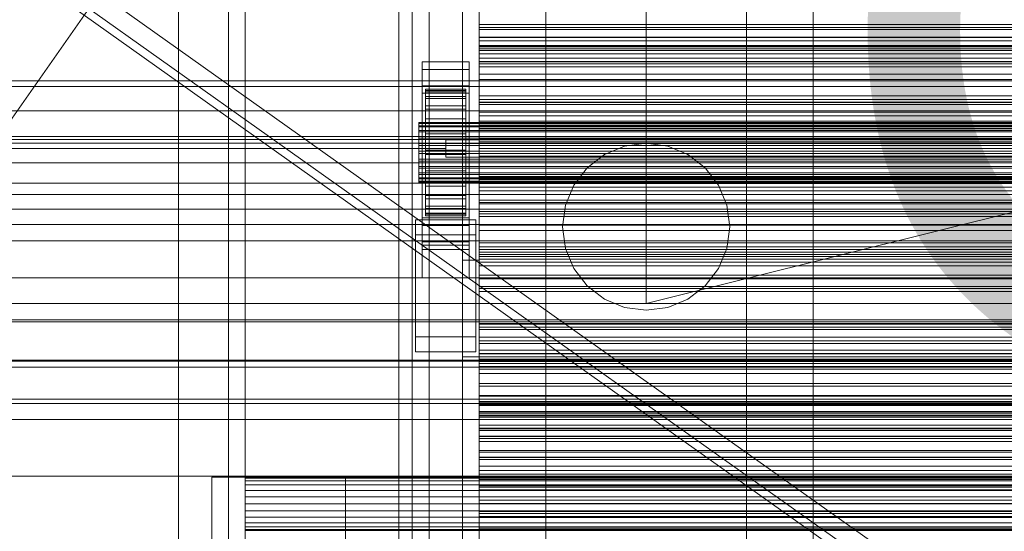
# Model space of a CAD drawing. Header units: millimetres. Extents: x -2233 to 61924, y -68080 to 6847.
# Tile 38 of 256: x -1387 to -1093, y -34018 to -33865. Entities that reach past the tile are written whole.
import ezdxf

# ---------------------------------------------------------------- set-up
doc = ezdxf.new("R2010")
doc.units = ezdxf.units.MM
for name, color, linetype, lineweight in [('COTAS_O', 1, 'Continuous', 0), ('frontal_briquetadora', 7, 'Continuous', 0), ('frontal_C03', 7, 'Continuous', 0), ('frontal_dosificador', 7, 'Continuous', 0), ('frontal_secador', 7, 'Continuous', 0), ('frontal_tolva', 7, 'Continuous', 0)]:
    doc.layers.add(name, color=color, linetype=linetype, lineweight=lineweight)
doc.dimstyles.new('R19_100', dxfattribs={"dimtxt": 250, "dimasz": 150, "dimexe": 150, "dimexo": 80, "dimgap": 100, "dimtad": 1, "dimtih": 1, "dimtoh": 1, "dimdsep": 46, "dimcen": 0.09, "dimadec": 0, "dimazin": 0, "dimtfac": 1, "dimtdec": 4, "dimtofl": 0, "dimtmove": 0, "dimatfit": 3, "dimfxl": 1, "dimtolj": 1, "dimtzin": 0, "dimarcsym": 0})

# ---------------------------------------------------------------- blocks, each defined once
blk = doc.blocks.new('DIM_R27_51')
at = {"layer": 'COTAS_O'}
for p, q in [((-1725, -31700), (-1025, -31700)), ((-1025, -31700), (-1070, -31850)), ((-1025, -34400), (-1025, -31700)), ((-1025, -31700), (-980, -31850)), ((-1025, -34400), (-1070, -34250)), ((-1025, -34400), (-980, -34250)), ((-1725, -34400), (-1025, -34400))]:
    blk.add_line(p, q, dxfattribs=at)
blk.add_text('2700 O', height=250, rotation=90, dxfattribs=at).set_placement((-1125, -33050))
blk = doc.blocks.new('DIM_R27_52')
at = {"layer": 'COTAS_O'}
for p, q in [((-1725, -33700), (-1575, -33655)), ((1725, -33700), (1575, -33655)), ((-1725, -34400), (-1725, -33700)), ((-1725, -33700), (1725, -33700)), ((-1725, -33700), (-1575, -33745)), ((1725, -33700), (1575, -33745)), ((1725, -34400), (1725, -33700))]:
    blk.add_line(p, q, dxfattribs=at)
blk.add_text('3450 O', height=250, dxfattribs=at).set_placement((0, -33600))
blk = doc.blocks.new('DIM_R27_57')
at = {"layer": 'COTAS_O'}
for p, q in [((-1480, -33670), (-780, -33670)), ((-780, -33670), (-825, -33820)), ((-780, -36000), (-780, -33670)), ((-780, -33670), (-735, -33820)), ((-780, -36000), (-825, -35850)), ((-780, -36000), (-735, -35850)), ((-1480, -36000), (-780, -36000))]:
    blk.add_line(p, q, dxfattribs=at)
blk.add_text('2330 O', height=250, rotation=90, dxfattribs=at).set_placement((-880, -34835))
blk = doc.blocks.new('DIM_R27_59')
at = {"layer": 'COTAS_O'}
for p, q in [((-1400, -33000), (-700, -33000)), ((-700, -33000), (-745, -33150)), ((-700, -36000), (-700, -33000)), ((-700, -33000), (-655, -33150)), ((-700, -36000), (-745, -35850)), ((-700, -36000), (-655, -35850)), ((-1400, -36000), (-700, -36000))]:
    blk.add_line(p, q, dxfattribs=at)
blk.add_text('3000 O', height=250, rotation=90, dxfattribs=at).set_placement((-800, -34500))

msp = doc.modelspace()

# ---------------------------------------------------------------- linework, layer by layer
at = {"layer": 'frontal_briquetadora'}
for p, q in [((-630, -33900), (-1405, -33900)), ((-630, -33900.878), (-1405, -33900.878)), ((-1260, -33903.508), (-1260, -33901)), ((-1260, -33901), (-900, -33901)), ((-1260, -33901), (-1260, -33906.194)), ((-1260, -33903.508), (-1405, -33903.508)), ((-1260, -33906.194), (-1260, -33903.508)), ((-1260, -33906.194), (-900, -33906.194)), ((-630, -33907.878), (-1405, -33907.878)), ((-630, -33913.97), (-1405, -33913.97)), ((-630, -33921.759), (-1405, -33921.759)), ((-630, -33931.209), (-1405, -33931.209)), ((-630, -33942.282), (-1405, -33942.282)), ((-630, -33954.93), (-1405, -33954.93)), ((-630, -33969.097), (-1405, -33969.097)), ((-630, -33984.725), (-1405, -33984.725)), ((-630, -34001.746), (-1405, -34001.746))]:
    msp.add_line(p, q, dxfattribs=at)
at = {"layer": 'frontal_C03'}
for p, q in [((-1274, -34875.113), (-1274, -32314.944)), ((-1270, -32314.944), (-1270, -34875.113)), ((-1270, -34879.011), (-1270, -32318.841)), ((-1274, -32441.623), (-1274, -35001.792)), ((-1270, -35001.792), (-1270, -32441.623)), ((-1250, -33867.932), (-1250, -33866.398)), ((-1250, -33866.398), (-1250, -33867.279)), ((1250, -33866.398), (-1250, -33866.398)), ((-1250, -33867.279), (-1250, -33870.24)), ((1250, -33867.279), (-1250, -33867.279)), ((-1250, -33871.297), (-1250, -33867.932)), ((1250, -33867.932), (-1250, -33867.932)), ((-1250, -33870.24), (-1250, -33874.149)), ((1250, -33870.24), (-1250, -33870.24)), ((-1250, -33875.207), (-1250, -33871.297)), ((-1250, -33871.297), (1250, -33871.297)), ((-1250, -33873.529), (-1250, -33872.731)), ((-1250, -33872.731), (-1250, -33874.113)), ((-1250, -33872.731), (1250, -33872.731)), ((-1250, -33876.451), (-1250, -33873.529)), ((-1250, -33873.529), (1250, -33873.529)), ((-1250, -33874.113), (-1250, -33877.581)), ((-1250, -33874.113), (1250, -33874.113)), ((-1250, -33874.149), (-1250, -33877.514)), ((1250, -33874.149), (-1250, -33874.149)), ((-1250, -33878.167), (-1250, -33875.207)), ((1250, -33875.207), (-1250, -33875.207)), ((-1267, -33879.829), (-1267, -33877.583)), ((-1267, -33877.583), (-1253, -33877.583)), ((-1267, -33924.357), (-1267, -33877.583)), ((-1253, -33877.583), (-1253, -33879.829)), ((-1253, -33877.583), (-1253, -33924.357)), ((-1250, -33881.3), (-1250, -33876.451)), ((-1250, -33876.451), (1250, -33876.451)), ((-1250, -33877.514), (-1250, -33879.049)), ((1250, -33877.514), (-1250, -33877.514)), ((-1250, -33877.581), (-1250, -33882.897)), ((-1250, -33877.581), (1250, -33877.581)), ((-1250, -33879.049), (-1250, -33878.167)), ((1250, -33878.167), (-1250, -33878.167)), ((-1253, -33879.829), (-1267, -33879.829)), ((-1267, -33879.829), (-1267, -33926.603)), ((-1253, -33926.603), (-1253, -33879.829)), ((1250, -33879.049), (-1250, -33879.049)), ((-1250, -33887.744), (-1250, -33881.3)), ((-1250, -33881.3), (1250, -33881.3)), ((-1500, -33883.261), (1500, -33883.261)), ((-1250, -33882.897), (-1250, -33889.699)), ((-1250, -33882.897), (1250, -33882.897)), ((-1267, -33887.015), (-1267, -33884.769)), ((-1267, -33884.769), (-1253, -33884.769)), ((-1267, -33931.543), (-1267, -33884.769)), ((-1253, -33887.015), (-1267, -33887.015)), ((-1267, -33887.015), (-1267, -33933.789)), ((-1266, -33895.717), (-1266, -33885.723)), ((-1266, -33885.723), (-1266, -33886.544)), ((-1266, -33885.723), (-1254, -33885.723)), ((-1266, -33886.197), (-1266, -33885.723)), ((-1266, -33895.941), (-1266, -33886.197)), ((-1266, -33886.197), (-1254, -33886.197)), ((-1266, -33887.932), (-1266, -33886.197)), ((-1266, -33896.106), (-1266, -33886.544)), ((-1266, -33886.544), (-1266, -33888.602)), ((-1266, -33886.544), (-1254, -33886.544)), ((-1254, -33886.544), (-1254, -33885.723)), ((-1254, -33885.723), (-1254, -33895.717)), ((-1254, -33885.723), (-1254, -33886.197)), ((-1254, -33886.197), (-1254, -33895.941)), ((-1254, -33886.197), (-1254, -33887.932)), ((-1254, -33888.602), (-1254, -33886.544)), ((-1254, -33886.544), (-1254, -33896.106)), ((-1253, -33884.769), (-1253, -33887.015)), ((-1253, -33884.769), (-1253, -33931.543)), ((-1253, -33933.789), (-1253, -33887.015)), ((-1266, -33896.763), (-1266, -33887.932)), ((-1266, -33887.932), (-1254, -33887.932)), ((-1266, -33890.811), (-1266, -33887.932)), ((-1266, -33897.081), (-1266, -33888.602)), ((-1266, -33888.602), (-1266, -33891.759)), ((-1266, -33888.602), (-1254, -33888.602)), ((-1254, -33887.932), (-1254, -33896.763)), ((-1254, -33887.932), (-1254, -33890.811)), ((-1254, -33891.759), (-1254, -33888.602)), ((-1254, -33888.602), (-1254, -33897.081)), ((-1250, -33895.344), (-1250, -33887.744)), ((-1250, -33887.744), (1250, -33887.744)), ((-1250, -33890.39), (-1250, -33888.855)), ((-1250, -33888.855), (-1250, -33889.737)), ((1250, -33888.855), (-1250, -33888.855)), ((-1250, -33889.699), (-1250, -33897.525)), ((-1250, -33889.699), (1250, -33889.699)), ((-1250, -33889.737), (-1250, -33892.697)), ((1250, -33889.737), (-1250, -33889.737)), ((1500, -33892.245), (-1500, -33892.245)), ((-1266, -33898.127), (-1266, -33890.811)), ((-1266, -33890.811), (-1254, -33890.811)), ((-1266, -33894.637), (-1266, -33890.811)), ((-1266, -33898.576), (-1266, -33891.759)), ((-1266, -33891.759), (-1266, -33895.798)), ((-1266, -33891.759), (-1254, -33891.759)), ((-1254, -33890.811), (-1254, -33898.127)), ((-1254, -33890.811), (-1254, -33894.637)), ((-1254, -33895.798), (-1254, -33891.759)), ((-1254, -33891.759), (-1254, -33898.576)), ((-1250, -33893.755), (-1250, -33890.39)), ((1250, -33890.39), (-1250, -33890.39)), ((-1250, -33892.697), (-1250, -33896.607)), ((1250, -33892.697), (-1250, -33892.697)), ((-1268, -33895.941), (-1268, -33895.717)), ((-1268, -33895.717), (-1268, -33896.106)), ((-1268, -33895.717), (1268, -33895.717)), ((-1268, -33896.763), (-1268, -33895.941)), ((-1268, -33895.941), (1268, -33895.941)), ((-1266, -33899.939), (-1266, -33894.637)), ((-1266, -33894.637), (-1254, -33894.637)), ((-1266, -33899.149), (-1266, -33894.637)), ((-1266, -33896.106), (-1266, -33895.717)), ((-1254, -33895.717), (-1266, -33895.717)), ((-1266, -33895.717), (-1266, -33895.941)), ((-1266, -33900.489), (-1266, -33895.798)), ((-1266, -33895.798), (-1266, -33900.445)), ((-1266, -33895.798), (-1254, -33895.798)), ((-1254, -33895.941), (-1266, -33895.941)), ((-1266, -33895.941), (-1266, -33896.763)), ((-1254, -33894.637), (-1254, -33899.939)), ((-1254, -33894.637), (-1254, -33899.149)), ((-1254, -33895.717), (-1254, -33896.106)), ((-1254, -33895.941), (-1254, -33895.717)), ((-1254, -33900.445), (-1254, -33895.798)), ((-1254, -33895.798), (-1254, -33900.489)), ((-1254, -33896.763), (-1254, -33895.941)), ((-1250, -33897.664), (-1250, -33893.755)), ((-1250, -33893.755), (1250, -33893.755)), ((-1250, -33903.582), (-1250, -33895.344)), ((-1250, -33895.344), (1250, -33895.344)), ((-1268, -33896.106), (-1268, -33897.081)), ((-1268, -33896.106), (1268, -33896.106)), ((-1268, -33898.127), (-1268, -33896.763)), ((-1268, -33896.763), (1268, -33896.763)), ((-1268, -33897.081), (-1268, -33898.576)), ((-1268, -33897.081), (1268, -33897.081)), ((-1268, -33899.939), (-1268, -33898.127)), ((-1268, -33898.127), (1268, -33898.127)), ((-1268, -33898.576), (-1268, -33900.489)), ((-1268, -33898.576), (1268, -33898.576)), ((-1266, -33897.081), (-1266, -33896.106)), ((-1254, -33896.106), (-1266, -33896.106)), ((-1254, -33896.763), (-1266, -33896.763)), ((-1266, -33896.763), (-1266, -33898.127)), ((-1266, -33898.576), (-1266, -33897.081)), ((-1254, -33897.081), (-1266, -33897.081)), ((-1254, -33898.127), (-1266, -33898.127)), ((-1266, -33898.127), (-1266, -33899.939)), ((-1266, -33900.489), (-1266, -33898.576)), ((-1254, -33898.576), (-1266, -33898.576)), ((-1254, -33896.106), (-1254, -33897.081)), ((-1254, -33898.127), (-1254, -33896.763)), ((-1254, -33897.081), (-1254, -33898.576)), ((-1254, -33899.939), (-1254, -33898.127)), ((-1254, -33898.576), (-1254, -33900.489)), ((-1250, -33896.607), (-1250, -33899.972)), ((1250, -33896.607), (-1250, -33896.607)), ((-1250, -33897.525), (-1250, -33905.841)), ((1250, -33897.525), (-1250, -33897.525)), ((-1250, -33900.625), (-1250, -33897.664)), ((1250, -33897.664), (-1250, -33897.664)), ((-1268, -33902.077), (-1268, -33899.939)), ((-1268, -33899.939), (1268, -33899.939)), ((-1268, -33900.489), (-1268, -33902.69)), ((-1268, -33900.489), (1268, -33900.489)), ((-1266, -33902.077), (-1266, -33899.149)), ((-1266, -33899.149), (-1254, -33899.149)), ((-1266, -33904.041), (-1266, -33899.149)), ((-1254, -33899.939), (-1266, -33899.939)), ((-1266, -33899.939), (-1266, -33902.077)), ((-1266, -33900.445), (-1266, -33902.69)), ((-1254, -33900.445), (-1266, -33900.445)), ((-1266, -33900.445), (-1266, -33905.382)), ((-1266, -33902.69), (-1266, -33900.489)), ((-1254, -33900.489), (-1266, -33900.489)), ((-1254, -33899.149), (-1254, -33902.077)), ((-1254, -33899.149), (-1254, -33904.041)), ((-1254, -33902.077), (-1254, -33899.939)), ((-1254, -33902.69), (-1254, -33900.445)), ((-1254, -33905.382), (-1254, -33900.445)), ((-1254, -33900.489), (-1254, -33902.69)), ((-1250, -33899.972), (-1250, -33901.506)), ((1250, -33899.972), (-1250, -33899.972)), ((-1250, -33901.506), (-1250, -33900.625)), ((1250, -33900.625), (-1250, -33900.625)), ((1250, -33901.506), (-1250, -33901.506)), ((-1268, -33904.394), (-1268, -33902.077)), ((-1268, -33902.077), (1268, -33902.077)), ((-1268, -33902.69), (-1268, -33905.029)), ((1268, -33902.69), (-1268, -33902.69)), ((-1268, -33906.733), (-1268, -33904.394)), ((-1268, -33904.394), (1268, -33904.394)), ((-1254, -33902.077), (-1266, -33902.077)), ((-1266, -33902.077), (-1266, -33904.394)), ((-1266, -33902.69), (-1254, -33902.69)), ((-1266, -33905.029), (-1266, -33902.69)), ((-1266, -33904.394), (-1266, -33904.041)), ((-1266, -33904.041), (-1254, -33904.041)), ((-1266, -33908.978), (-1266, -33904.041)), ((-1254, -33904.394), (-1266, -33904.394)), ((-1266, -33904.394), (-1266, -33906.733)), ((-1254, -33904.394), (-1254, -33902.077)), ((-1254, -33902.69), (-1254, -33905.029)), ((-1254, -33904.041), (-1254, -33904.394)), ((-1254, -33904.041), (-1254, -33908.978)), ((-1254, -33906.733), (-1254, -33904.394)), ((-1250, -33911.898), (-1250, -33903.582)), ((-1250, -33903.582), (1250, -33903.582)), ((-1268, -33905.029), (-1268, -33907.346)), ((-1268, -33905.029), (1268, -33905.029)), ((-1268, -33908.934), (-1268, -33906.733)), ((-1268, -33906.733), (1268, -33906.733)), ((-1268, -33907.346), (-1268, -33909.484)), ((-1268, -33907.346), (1268, -33907.346)), ((-1266, -33907.346), (-1266, -33905.029)), ((-1266, -33905.029), (-1266, -33905.382)), ((-1254, -33905.029), (-1266, -33905.029)), ((-1266, -33905.382), (-1266, -33910.274)), ((-1266, -33905.382), (-1254, -33905.382)), ((-1266, -33906.733), (-1266, -33908.978)), ((-1254, -33906.733), (-1266, -33906.733)), ((-1266, -33906.733), (-1266, -33908.934)), ((-1266, -33909.484), (-1266, -33907.346)), ((-1266, -33907.346), (-1266, -33910.274)), ((-1254, -33907.346), (-1266, -33907.346)), ((-1254, -33905.382), (-1254, -33905.029)), ((-1254, -33905.029), (-1254, -33907.346)), ((-1254, -33910.274), (-1254, -33905.382)), ((-1254, -33908.978), (-1254, -33906.733)), ((-1254, -33908.934), (-1254, -33906.733)), ((-1254, -33910.274), (-1254, -33907.346)), ((-1254, -33907.346), (-1254, -33909.484)), ((-1250, -33905.841), (-1250, -33914.079)), ((-1250, -33905.841), (1250, -33905.841)), ((-1268, -33910.847), (-1268, -33908.934)), ((-1268, -33908.934), (1268, -33908.934)), ((-1268, -33909.484), (-1268, -33911.296)), ((-1268, -33909.484), (1268, -33909.484)), ((-1266, -33908.934), (-1266, -33913.625)), ((-1254, -33908.934), (-1266, -33908.934)), ((-1266, -33908.934), (-1266, -33910.847)), ((-1266, -33908.978), (-1254, -33908.978)), ((-1266, -33913.625), (-1266, -33908.978)), ((-1266, -33911.296), (-1266, -33909.484)), ((-1266, -33909.484), (-1266, -33914.786)), ((-1254, -33909.484), (-1266, -33909.484)), ((-1266, -33910.274), (-1266, -33914.786)), ((-1266, -33910.274), (-1254, -33910.274)), ((-1254, -33913.625), (-1254, -33908.934)), ((-1254, -33910.847), (-1254, -33908.934)), ((-1254, -33908.978), (-1254, -33913.625)), ((-1254, -33914.786), (-1254, -33909.484)), ((-1254, -33909.484), (-1254, -33911.296)), ((-1254, -33914.786), (-1254, -33910.274)), ((-1268, -33912.342), (-1268, -33910.847)), ((-1268, -33910.847), (1268, -33910.847)), ((-1268, -33911.296), (-1268, -33912.66)), ((-1268, -33911.296), (1268, -33911.296)), ((-1268, -33913.317), (-1268, -33912.342)), ((-1268, -33912.342), (1268, -33912.342)), ((-1268, -33912.66), (-1268, -33913.482)), ((-1268, -33912.66), (1268, -33912.66)), ((-1268, -33913.706), (-1268, -33913.317)), ((-1268, -33913.317), (1268, -33913.317)), ((-1268, -33913.482), (-1268, -33913.706)), ((-1268, -33913.482), (1268, -33913.482)), ((-1268, -33913.706), (1268, -33913.706)), ((-1266, -33910.847), (-1266, -33917.664)), ((-1254, -33910.847), (-1266, -33910.847)), ((-1266, -33910.847), (-1266, -33912.342)), ((-1266, -33912.66), (-1266, -33911.296)), ((-1266, -33911.296), (-1266, -33918.612)), ((-1254, -33911.296), (-1266, -33911.296)), ((-1266, -33912.342), (-1266, -33920.821)), ((-1254, -33912.342), (-1266, -33912.342)), ((-1266, -33912.342), (-1266, -33913.317)), ((-1266, -33913.482), (-1266, -33912.66)), ((-1266, -33912.66), (-1266, -33921.491)), ((-1254, -33912.66), (-1266, -33912.66)), ((-1266, -33913.317), (-1266, -33922.879)), ((-1254, -33913.317), (-1266, -33913.317)), ((-1266, -33913.317), (-1266, -33913.706)), ((-1266, -33913.706), (-1266, -33913.482)), ((-1266, -33913.482), (-1266, -33923.226)), ((-1254, -33913.482), (-1266, -33913.482)), ((-1266, -33913.625), (-1254, -33913.625)), ((-1266, -33917.664), (-1266, -33913.625)), ((-1266, -33913.706), (-1266, -33923.7)), ((-1254, -33913.706), (-1266, -33913.706)), ((-1254, -33917.664), (-1254, -33910.847)), ((-1254, -33912.342), (-1254, -33910.847)), ((-1254, -33918.612), (-1254, -33911.296)), ((-1254, -33911.296), (-1254, -33912.66)), ((-1254, -33920.821), (-1254, -33912.342)), ((-1254, -33913.317), (-1254, -33912.342)), ((-1254, -33921.491), (-1254, -33912.66)), ((-1254, -33912.66), (-1254, -33913.482)), ((-1254, -33922.879), (-1254, -33913.317)), ((-1254, -33913.706), (-1254, -33913.317)), ((-1254, -33923.226), (-1254, -33913.482)), ((-1254, -33913.482), (-1254, -33913.706)), ((-1254, -33913.625), (-1254, -33917.664)), ((-1254, -33923.7), (-1254, -33913.706)), ((-1250, -33912.848), (-1250, -33911.313)), ((-1250, -33911.313), (-1250, -33912.194)), ((1250, -33911.313), (-1250, -33911.313)), ((-1250, -33919.724), (-1250, -33911.898)), ((-1250, -33911.898), (1250, -33911.898)), ((-1250, -33912.194), (-1250, -33915.155)), ((1250, -33912.194), (-1250, -33912.194)), ((-1250, -33916.212), (-1250, -33912.848)), ((1250, -33912.848), (-1250, -33912.848)), ((-1266, -33914.786), (-1266, -33918.612)), ((-1266, -33914.786), (-1254, -33914.786)), ((-1254, -33918.612), (-1254, -33914.786)), ((-1250, -33914.079), (-1250, -33921.679)), ((-1250, -33914.079), (1250, -33914.079)), ((-1250, -33915.155), (-1250, -33919.065)), ((1250, -33915.155), (-1250, -33915.155)), ((-1250, -33920.122), (-1250, -33916.212)), ((-1250, -33916.212), (1250, -33916.212)), ((1500, -33917.367), (-1500, -33917.367)), ((-1266, -33917.664), (-1254, -33917.664)), ((-1266, -33920.821), (-1266, -33917.664)), ((-1266, -33918.612), (-1266, -33921.491)), ((-1266, -33918.612), (-1254, -33918.612)), ((-1254, -33917.664), (-1254, -33920.821)), ((-1254, -33921.491), (-1254, -33918.612)), ((-1250, -33919.065), (-1250, -33922.429)), ((1250, -33919.065), (-1250, -33919.065)), ((-1267, -33932.514), (-1267, -33921.734)), ((-1267, -33921.734), (-1253, -33921.734)), ((-1267, -33931.479), (-1267, -33921.734)), ((-1266, -33920.821), (-1254, -33920.821)), ((-1266, -33922.879), (-1266, -33920.821)), ((-1266, -33921.491), (-1266, -33923.226)), ((-1266, -33921.491), (-1254, -33921.491)), ((-1254, -33920.821), (-1254, -33922.879)), ((-1254, -33923.226), (-1254, -33921.491)), ((-1253, -33921.734), (-1253, -33932.514)), ((-1253, -33921.734), (-1253, -33931.479)), ((-1250, -33926.526), (-1250, -33919.724)), ((-1250, -33919.724), (1250, -33919.724)), ((-1250, -33923.083), (-1250, -33920.122)), ((1250, -33920.122), (-1250, -33920.122)), ((-1250, -33921.679), (-1250, -33928.123)), ((-1250, -33921.679), (1250, -33921.679)), ((-1250, -33922.429), (-1250, -33923.964)), ((1250, -33922.429), (-1250, -33922.429)), ((-1269, -33929.37), (-1269, -33924.878)), ((-1269, -33924.878), (-1251, -33924.878)), ((-1269, -33959.959), (-1269, -33924.878)), ((-1253, -33924.357), (-1267, -33924.357)), ((-1267, -33924.357), (-1267, -33926.603)), ((-1266, -33922.879), (-1254, -33922.879)), ((-1266, -33923.7), (-1266, -33922.879)), ((-1266, -33923.226), (-1266, -33923.7)), ((-1266, -33923.226), (-1254, -33923.226)), ((-1266, -33923.7), (-1254, -33923.7)), ((-1254, -33922.879), (-1254, -33923.7)), ((-1254, -33923.7), (-1254, -33923.226)), ((-1253, -33926.603), (-1253, -33924.357)), ((-1251, -33924.878), (-1251, -33929.37)), ((-1251, -33924.878), (-1251, -33959.959)), ((-1250, -33923.964), (-1250, -33923.083)), ((1250, -33923.083), (-1250, -33923.083)), ((1250, -33923.964), (-1250, -33923.964)), ((-1500, -33926.351), (1500, -33926.351)), ((-1267, -33926.603), (-1253, -33926.603)), ((-1250, -33931.843), (-1250, -33926.526)), ((-1250, -33926.526), (1250, -33926.526)), ((-1250, -33928.123), (-1250, -33932.972)), ((-1250, -33928.123), (1250, -33928.123)), ((-1251, -33929.37), (-1269, -33929.37)), ((-1269, -33964.45), (-1269, -33929.37)), ((-1251, -33964.45), (-1251, -33929.37)), ((-1253, -33931.479), (-1267, -33931.479)), ((-1267, -33931.479), (-1267, -33942.258)), ((-1253, -33931.543), (-1267, -33931.543)), ((-1267, -33931.543), (-1267, -33933.789)), ((-1253, -33932.514), (-1267, -33932.514)), ((-1267, -33932.514), (-1267, -33942.258)), ((-1267, -33933.789), (-1253, -33933.789)), ((-1253, -33942.258), (-1253, -33931.479)), ((-1253, -33933.789), (-1253, -33931.543)), ((-1253, -33942.258), (-1253, -33932.514)), ((-1250, -33935.31), (-1250, -33931.843)), ((-1250, -33931.843), (1250, -33931.843)), ((-1250, -33932.972), (-1250, -33935.894)), ((-1250, -33932.972), (1250, -33932.972)), ((-1250, -33935.305), (-1250, -33933.77)), ((-1250, -33933.77), (-1250, -33934.652)), ((1250, -33933.77), (-1250, -33933.77)), ((-1250, -33934.652), (-1250, -33937.613)), ((1250, -33934.652), (-1250, -33934.652)), ((-1250, -33938.67), (-1250, -33935.305)), ((-1250, -33936.692), (-1250, -33935.31)), ((-1250, -33935.31), (1250, -33935.31)), ((-1250, -33935.894), (-1250, -33936.692)), ((-1250, -33935.894), (1250, -33935.894)), ((-1250, -33936.692), (1250, -33936.692)), ((-1250, -33937.613), (-1250, -33941.522)), ((1250, -33937.613), (-1250, -33937.613)), ((-1250, -33942.579), (-1250, -33938.67)), ((-1250, -33938.67), (1250, -33938.67)), ((-1267, -33942.258), (-1253, -33942.258)), ((-1250, -33941.522), (-1250, -33944.887)), ((1250, -33941.522), (-1250, -33941.522)), ((-1250, -33945.54), (-1250, -33942.579)), ((1250, -33942.579), (-1250, -33942.579)), ((-1250, -33944.887), (-1250, -33946.422)), ((1250, -33944.887), (-1250, -33944.887)), ((-1250, -33946.422), (-1250, -33945.54)), ((1250, -33945.54), (-1250, -33945.54)), ((1250, -33946.422), (-1250, -33946.422)), ((-1500, -33955.526), (1500, -33955.526)), ((-1250, -33957.763), (-1250, -33956.228)), ((-1250, -33956.228), (-1250, -33957.109)), ((1250, -33956.228), (-1250, -33956.228)), ((-1250, -33957.109), (-1250, -33960.07)), ((1250, -33957.109), (-1250, -33957.109)), ((-1250, -33961.128), (-1250, -33957.763)), ((1250, -33957.763), (-1250, -33957.763)), ((-1251, -33959.959), (-1269, -33959.959)), ((-1269, -33959.959), (-1269, -33964.45)), ((-1251, -33964.45), (-1251, -33959.959)), ((-1250, -33960.07), (-1250, -33963.98)), ((1250, -33960.07), (-1250, -33960.07)), ((-1250, -33965.037), (-1250, -33961.128)), ((-1250, -33961.128), (1250, -33961.128)), ((-1269, -33964.45), (-1251, -33964.45)), ((-1250, -33963.98), (-1250, -33967.345)), ((1250, -33963.98), (-1250, -33963.98)), ((-1250, -33967.998), (-1250, -33965.037)), ((1250, -33965.037), (-1250, -33965.037)), ((1500, -33966.934), (-1500, -33966.934)), ((1500, -33967.219), (-1500, -33967.219)), ((-1250, -33967.345), (-1250, -33968.879)), ((1250, -33967.345), (-1250, -33967.345)), ((-1250, -33968.879), (-1250, -33967.998)), ((1250, -33967.998), (-1250, -33967.998)), ((1250, -33968.879), (-1250, -33968.879)), ((-1500, -33978.628), (1500, -33978.628)), ((-1250, -33980.221), (-1250, -33978.686)), ((-1250, -33978.686), (-1250, -33979.567)), ((1250, -33978.686), (-1250, -33978.686)), ((-1250, -33979.567), (-1250, -33982.528)), ((1250, -33979.567), (-1250, -33979.567)), ((-1250, -33983.585), (-1250, -33980.221)), ((1250, -33980.221), (-1250, -33980.221)), ((-1250, -33982.528), (-1250, -33986.437)), ((1250, -33982.528), (-1250, -33982.528)), ((-1250, -33987.495), (-1250, -33983.585)), ((-1250, -33983.585), (1250, -33983.585)), ((-1250, -33986.437), (-1250, -33989.802)), ((1250, -33986.437), (-1250, -33986.437)), ((-1250, -33990.456), (-1250, -33987.495)), ((1250, -33987.495), (-1250, -33987.495)), ((-1250, -33989.802), (-1250, -33991.337)), ((1250, -33989.802), (-1250, -33989.802)), ((-1250, -33991.337), (-1250, -33990.456)), ((1250, -33990.456), (-1250, -33990.456)), ((1250, -33991.337), (-1250, -33991.337)), ((-1250, -34002.678), (-1250, -34001.143)), ((-1250, -34001.143), (-1250, -34002.025)), ((1250, -34001.143), (-1250, -34001.143)), ((-1250, -34002.025), (-1250, -34004.986)), ((1250, -34002.025), (-1250, -34002.025)), ((-1250, -34006.043), (-1250, -34002.678)), ((1250, -34002.678), (-1250, -34002.678)), ((-1250, -34004.986), (-1250, -34008.895)), ((1250, -34004.986), (-1250, -34004.986)), ((-1250, -34009.952), (-1250, -34006.043)), ((-1250, -34006.043), (1250, -34006.043)), ((-1250, -34008.895), (-1250, -34012.26)), ((1250, -34008.895), (-1250, -34008.895)), ((-1250, -34012.913), (-1250, -34009.952)), ((1250, -34009.952), (-1250, -34009.952)), ((-1250, -34012.26), (-1250, -34013.795)), ((1250, -34012.26), (-1250, -34012.26)), ((-1250, -34013.795), (-1250, -34012.913)), ((1250, -34012.913), (-1250, -34012.913)), ((1250, -34013.795), (-1250, -34013.795))]:
    msp.add_line(p, q, dxfattribs=at)
at = {"layer": 'frontal_dosificador'}
for p, q in [((-1250, -35988), (-1250, -33600)), ((-1150, -35988), (-1150, -33600)), ((-1230, -34040), (-1230, -33700)), ((-1200, -33950), (-200, -33700)), ((-1200, -33700), (-1200, -33950)), ((-1170, -34040), (-1170, -33700)), ((-210, -33885), (-1790, -33885)), ((-300, -33900), (-1700, -33900)), ((-300, -33902), (-1700, -33902)), ((-1206.47, -33902.852), (-1212.5, -33905.349)), ((-1200, -33902), (-1206.47, -33902.852)), ((-1193.53, -33902.852), (-1200, -33902)), ((-1187.5, -33905.349), (-1193.53, -33902.852)), ((-1212.5, -33905.349), (-1217.678, -33909.322)), ((-1182.322, -33909.322), (-1187.5, -33905.349)), ((-1217.678, -33909.322), (-1221.651, -33914.5)), ((-1178.349, -33914.5), (-1182.322, -33909.322)), ((-1221.651, -33914.5), (-1224.148, -33920.53)), ((-1175.852, -33920.53), (-1178.349, -33914.5)), ((-1224.148, -33920.53), (-1225, -33927)), ((-1175, -33927), (-1175.852, -33920.53)), ((-1225, -33927), (-1224.148, -33933.47)), ((-1175.852, -33933.47), (-1175, -33927)), ((-1224.148, -33933.47), (-1221.651, -33939.5)), ((-1178.349, -33939.5), (-1175.852, -33933.47)), ((-1221.651, -33939.5), (-1217.678, -33944.678)), ((-1182.322, -33944.678), (-1178.349, -33939.5)), ((-1217.678, -33944.678), (-1212.5, -33948.651)), ((-1187.5, -33948.651), (-1182.322, -33944.678)), ((-1212.5, -33948.651), (-1206.47, -33951.148)), ((-1193.53, -33951.148), (-1187.5, -33948.651)), ((-210, -33950), (-1790, -33950)), ((-1206.47, -33951.148), (-1200, -33952)), ((-1200, -33952), (-1193.53, -33951.148)), ((-500, -33980), (-1770, -33980))]:
    msp.add_line(p, q, dxfattribs=at)
at = {"layer": 'frontal_secador'}
for p, q in [((-1340, -36000), (-1340, -33000)), ((-1325, -36000), (-1325, -33075)), ((-1325, -35590), (-1325, -33075)), ((-1325, -35980), (-1325, -33075)), ((-1320, -35980), (-1320, -33075)), ((-1270, -35980), (-1270, -33075)), ((-1265, -35980), (-1265, -33075)), ((-1255, -33897), (-1255, -33657)), ((-1250, -33657), (-1250, -33897)), ((-1250, -33716), (-1250, -33956)), ((-1250, -33722), (-1250, -33962)), ((-1255, -33726), (-1255, -33966)), ((-1250, -33966), (-1250, -33726)), ((-1250, -33862.349), (-1250, -33870.291)), ((-1250, -33870.291), (-1250, -33873)), ((1250, -33870.291), (-1250, -33870.291)), ((1250, -33873), (-1250, -33873)), ((-1255, -33966), (-1255, -33897)), ((-1255, -33897), (-1250, -33897)), ((-1250, -33897), (-1250, -33966)), ((-1255, -34177), (-1255, -33937)), ((-1255, -33937), (-1255, -34006)), ((-1255, -33937), (-1250, -33937)), ((-1250, -33937), (-1250, -34177)), ((-1250, -34006), (-1250, -33937)), ((-1250, -33956), (1250, -33956)), ((-1250, -33956), (-1250, -33962)), ((-1250, -33962), (1250, -33962)), ((-1250, -33962), (-1250, -33966)), ((-1250, -33962), (-1250, -33966.659)), ((-1250, -33965), (-1250, -33962)), ((-1255, -33966), (-1250, -33966)), ((-1250, -33969.659), (-1250, -33965)), ((-1250, -33965), (1250, -33965)), ((1250, -33966), (-1250, -33966)), ((-1250, -33966.659), (1250, -33966.659)), ((-1250, -33966.659), (-1250, -33969.659)), ((-1250, -33966.659), (-1250, -33971)), ((1250, -33969.659), (-1250, -33969.659)), ((-1250, -33974), (-1250, -33969.659)), ((-1250, -33971), (1250, -33971)), ((-1250, -33971), (-1250, -33974)), ((-1250, -33971), (-1250, -33974.728)), ((1250, -33974), (-1250, -33974)), ((-1250, -33977.728), (-1250, -33974)), ((-1250, -33974.728), (1250, -33974.728)), ((-1250, -33974.728), (-1250, -33977.728)), ((-1250, -33974.728), (-1250, -33977.588)), ((-1250, -33977.588), (1250, -33977.588)), ((-1250, -33977.588), (-1250, -33980.588)), ((-1250, -33977.588), (-1250, -33979.387)), ((-1250, -33979.918), (-1250, -33977.611)), ((1250, -33977.611), (-1250, -33977.611)), ((1250, -33977.728), (-1250, -33977.728)), ((-1250, -33980.588), (-1250, -33977.728)), ((-1250, -33979.387), (1250, -33979.387)), ((-1250, -33979.387), (-1250, -33982.387)), ((-1250, -33979.387), (-1250, -33980)), ((-1250, -33983.65), (-1250, -33979.918)), ((1250, -33979.918), (-1250, -33979.918)), ((-1250, -33980), (1250, -33980)), ((-1250, -33980), (-1250, -33983)), ((1250, -33980.588), (-1250, -33980.588)), ((-1250, -33982.387), (-1250, -33980.588)), ((1250, -33982.387), (-1250, -33982.387)), ((-1250, -33983), (-1250, -33982.387)), ((1250, -33983), (-1250, -33983)), ((-1250, -33983.65), (-1250, -33987.382)), ((-1250, -33983.65), (1250, -33983.65)), ((-1250, -33984), (-1250, -33996)), ((1250, -33984), (-1250, -33984)), ((-1250, -33988), (-1250, -33984)), ((-1250, -33987.382), (-1250, -33989.689)), ((1250, -33987.382), (-1250, -33987.382)), ((-1250, -34000), (-1250, -33988)), ((-1250, -33988), (1250, -33988)), ((1250, -33989.689), (-1250, -33989.689)), ((-1250, -33996.709), (-1250, -33994)), ((1250, -33994), (-1250, -33994)), ((-1250, -33994.545), (-1250, -33994)), ((-1250, -33996.144), (-1250, -33994.545)), ((1250, -33994.545), (-1250, -33994.545)), ((-1250, -33996), (-1250, -34236)), ((1250, -33996), (-1250, -33996)), ((-1250, -34002), (-1250, -33996)), ((-1250, -33996), (-1250, -34000)), ((-1250, -33998.686), (-1250, -33996.144)), ((1250, -33996.144), (-1250, -33996.144)), ((-1250, -34004.651), (-1250, -33996.709)), ((1250, -33996.709), (-1250, -33996.709)), ((-1250, -34002), (-1250, -33998.686)), ((1250, -33998.686), (-1250, -33998.686)), ((-1330, -34002), (-1290, -34002)), ((-1330, -34030), (-1330, -34002)), ((-1320, -34002.273), (-1320, -34002)), ((1320, -34002), (-1320, -34002)), ((-1290, -34030), (-1290, -34002)), ((1250, -34000), (-1250, -34000)), ((-1250, -34005.859), (-1250, -34002)), ((1250, -34002), (-1250, -34002)), ((-1250, -34002), (-1250, -34242)), ((-1250, -34006), (-1250, -34002)), ((-1320, -34003.072), (-1320, -34002.273)), ((1320, -34002.273), (-1320, -34002.273)), ((-1320, -34004.343), (-1320, -34003.072)), ((1320, -34003.072), (-1320, -34003.072)), ((-1320, -34006), (-1320, -34004.343)), ((1320, -34004.343), (-1320, -34004.343)), ((-1250, -34017.285), (-1250, -34004.651)), ((1250, -34004.651), (-1250, -34004.651)), ((-1320, -34007.929), (-1320, -34006)), ((1320, -34006), (-1320, -34006)), ((-1320, -34010), (-1320, -34007.929)), ((1320, -34007.929), (-1320, -34007.929)), ((-1255, -34006), (-1255, -34246)), ((-1250, -34006), (-1255, -34006)), ((-1250, -34010), (-1250, -34005.859)), ((1250, -34005.859), (-1250, -34005.859)), ((-1250, -34246), (-1250, -34006)), ((-1250, -34006), (1250, -34006)), ((-1320, -34010), (-1320, -34012.071)), ((-1320, -34010), (1320, -34010)), ((-1250, -34010), (-1250, -34014.141)), ((-1250, -34010), (1250, -34010)), ((-1320, -34012.071), (-1320, -34014)), ((1320, -34012.071), (-1320, -34012.071)), ((-1320, -34014), (-1320, -34015.657)), ((1320, -34014), (-1320, -34014)), ((-1320, -34015.657), (-1320, -34016.928)), ((1320, -34015.657), (-1320, -34015.657)), ((-1250, -34014.141), (-1250, -34018)), ((1250, -34014.141), (-1250, -34014.141)), ((-1320, -34016.928), (-1320, -34017.727)), ((1320, -34016.928), (-1320, -34016.928)), ((-1320, -34017.727), (-1320, -34018)), ((1320, -34017.727), (-1320, -34017.727)), ((1320, -34018), (-1320, -34018)), ((-1250, -34033.75), (-1250, -34017.285)), ((1250, -34017.285), (-1250, -34017.285)), ((-1250, -34018), (-1250, -34021.314)), ((1250, -34018), (-1250, -34018))]:
    msp.add_line(p, q, dxfattribs=at)
at = {"layer": 'frontal_tolva'}
for p, q in [((-1720.416, -34367.194), (-673.416, -32870.194)), ((-600, -34400), (-1725, -33600)), ((-604.636, -34406.52), (-1729.636, -33606.52)), ((-1725, -33606.849), (-600, -34406.849))]:
    msp.add_line(p, q, dxfattribs=at)

# ---------------------------------------------------------------- dimensions: what is measured, and where the dimension line sits
at = {"layer": 'COTAS_O'}
for p1, p2, distance, picture, middle in [((-1725, -34400), (-1725, -31700), -700, 'DIM_R27_51', (-1025, -33050)), ((-1400, -36000), (-1400, -33000), -700, 'DIM_R27_59', (-700, -34500)), ((-1725, -34400), (1725, -34400), 700, 'DIM_R27_52', (0, -33700)), ((-1480, -36000), (-1480, -33670), -700, 'DIM_R27_57', (-780, -34835))]:
    dim = msp.add_aligned_dim(p1=p1, p2=p2, distance=distance, text='<> O', dimstyle='R19_100', dxfattribs=at)
    dim.commit()
    dim.dimension.update_dxf_attribs({"geometry": picture, "text_midpoint": middle})

doc.saveas('drawing.dxf')
